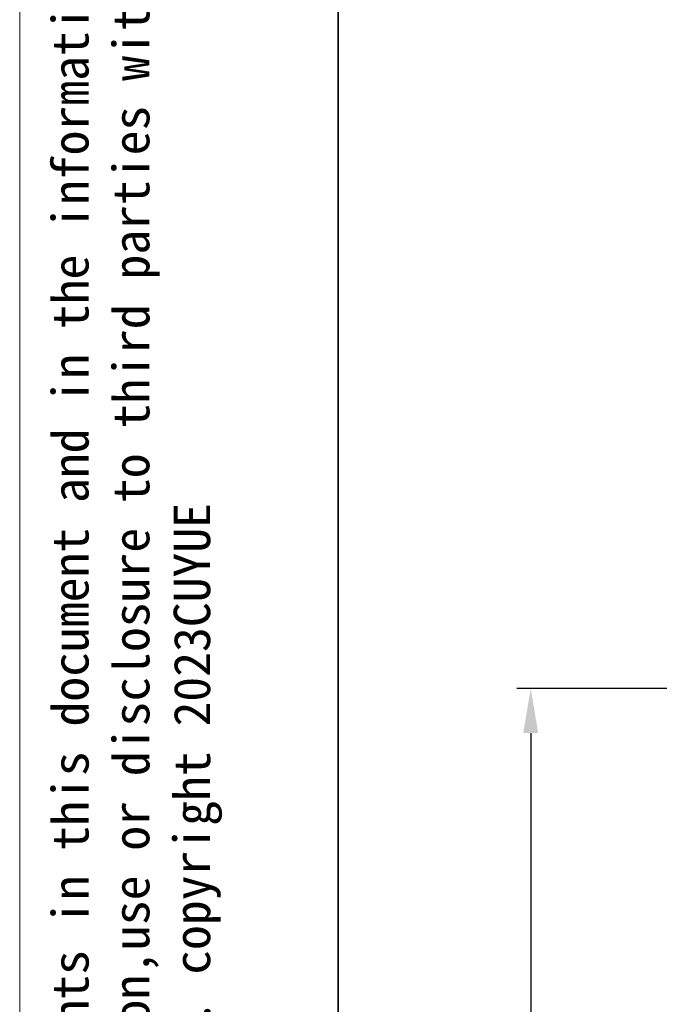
# Model space of a CAD drawing. Header units: millimetres. Extents: x 2628 to 3103, y 1509 to 1845.
# Tile 2 of 29: x 2628 to 2685, y 1591 to 1679. Entities that reach past the tile are written whole.
import ezdxf

# ---------------------------------------------------------------- set-up
doc = ezdxf.new("R2010")
doc.units = ezdxf.units.MM
for name, color, linetype, lineweight in [('尺寸线层', 3, 'Continuous', 18), ('粗实线层', 7, 'Continuous', 35), ('细实线层', 3, 'Continuous', 18)]:
    doc.layers.add(name, color=color, linetype=linetype, lineweight=lineweight)
doc.styles.get("Standard").update_dxf_attribs({"font": 'arial.ttf'})
doc.styles.add('标准', font='txt', dxfattribs={"width": 0.667})
doc.dimstyles.new('对齐', dxfattribs={"dimtxt": 3, "dimasz": 2.5, "dimexe": 1.25, "dimexo": 0.625, "dimtad": 1, "dimdsep": 46, "dimtxsty": '标准', "dimcen": 2.5, "dimclrd": 3, "dimclre": 3, "dimclrt": 3, "dimadec": 0, "dimazin": 0, "dimtfac": 1, "dimtmove": 0, "dimatfit": 3, "dimfxl": 1, "dimarcsym": 0})

# ---------------------------------------------------------------- blocks, each defined once
blk = doc.blocks.new('*D24')
at = {"layer": 'Defpoints', "color": 0, "transparency": 16777216}
for p in [(2720.799, 1619.084), (2673.83, 1545.584), (2720.799, 1545.584)]:
    blk.add_point(p, dxfattribs=at)
at = {"layer": '尺寸线层', "color": 3, "lineweight": -2, "transparency": 16777216}
for p, q in [((2720.174, 1619.084), (2672.58, 1619.084)), ((2673.83, 1615.084), (2673.83, 1549.584)), ((2720.174, 1545.584), (2672.58, 1545.584))]:
    blk.add_line(p, q, dxfattribs=at)
at = {"layer": '尺寸线层', "color": 3, "transparency": 16777216}
for points in [[(2673.163, 1615.084), (2674.497, 1615.084), (2673.83, 1619.084)], [(2673.163, 1549.584), (2674.497, 1549.584), (2673.83, 1545.584)]]:
    blk.add_solid(points, dxfattribs=at)
at = {"layer": '尺寸线层', "color": 3, "transparency": 16777216, "insert": (2669.205, 1582.334), "char_height": 8, "attachment_point": 5, "rotation": 90, "style": '标准'}
blk.add_mtext('L', dxfattribs=at)

msp = doc.modelspace()

# ---------------------------------------------------------------- linework, layer by layer
at = {"layer": '粗实线层'}
msp.add_lwpolyline([(2656.563, 1836.753), (3095.275, 1836.753), (3095.275, 1514.665), (2656.563, 1514.665)], close=True, dxfattribs=at)
at = {"layer": '细实线层'}
msp.add_lwpolyline([(2628.039, 1844.754), (3103.275, 1844.754), (3103.275, 1508.728), (2628.039, 1508.728)], close=True, dxfattribs=at)

# ---------------------------------------------------------------- texts
at = {"layer": '细实线层', "insert": (2630.942, 1548.974), "char_height": 3.268402, "width": 192.01869, "attachment_point": 1, "rotation": 90}
msp.add_mtext('{\\fSimHei|b0|i0|c134|p49;We reserve all rights in this document and in the information contained therein,reproduction,use or disclosure to third parties without express authority is strictly forbidden. copyright 2023CUYUE}', dxfattribs=at)

# ---------------------------------------------------------------- dimensions: what is measured, and where the dimension line sits
at = {"layer": '尺寸线层'}
dim = msp.add_linear_dim(base=(2673.83, 1545.584), p1=(2720.799, 1619.084), p2=(2720.799, 1545.584), angle=90, text='L', dimstyle='对齐', override={"dimtxt": 8, "dimasz": 4}, dxfattribs=at)
dim.commit()
dim.dimension.update_dxf_attribs({"geometry": '*D24', "text_midpoint": (2669.205, 1582.334)})

doc.saveas('drawing.dxf')
